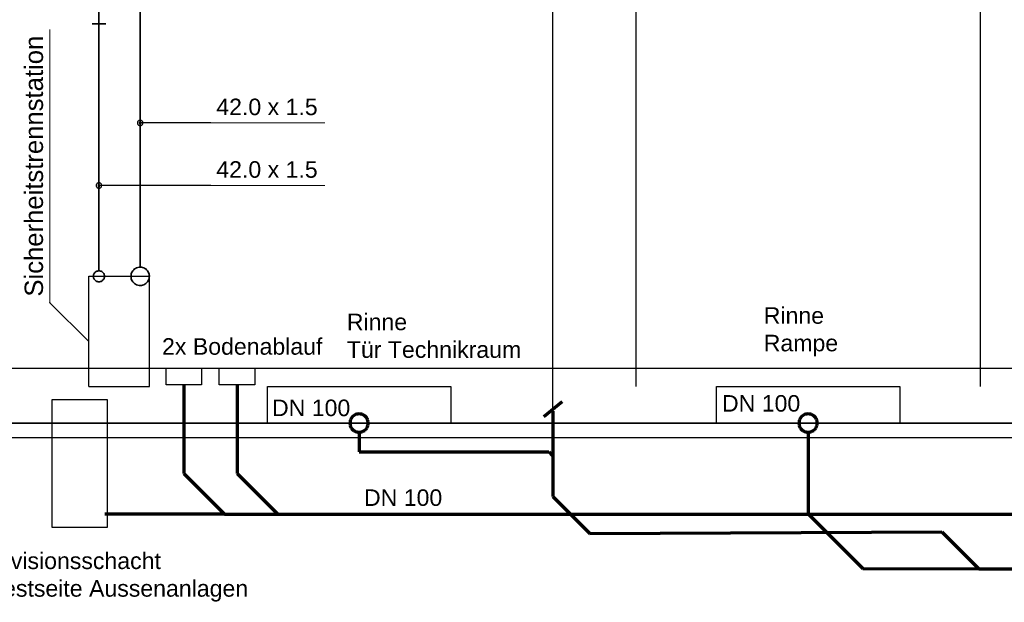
# Model space of a CAD drawing. Extents: x -94 to 1256, y 388 to 888.
# Tile 42 of 51: x 402 to 510, y 692 to 755. Entities that reach past the tile are written whole.
import ezdxf
from ezdxf.lldxf.tags import DXFTag

# ---------------------------------------------------------------- set-up
doc = ezdxf.new("R2010")
doc.units = 0
doc.layers.get('0').update_dxf_attribs({"lineweight": 25})
for name, color, linetype, lineweight, true_color in [('S_Abwasser_Entlueftung', 5, 'Nova_70', 25, 0x0000ff), ('S_Betriebswasser', 3, 'Buchstabe-B', 35, 0x00ff00), ('S_Einrichtung', 7, 'Continuous', 35, 0x9dff9d), ('S_Kaltwasser', 3, 'Continuous', 35, 0x00ff00), ('S_Mass', 150, 'Continuous', 25, 0x007fff), ('S_Schmutzwasser', 5, 'Continuous', 70, 0x0000ff), ('S_Schmutzwasser_Grundleitung', 7, 'Continuous', 70, 0x7f5f00)]:
    doc.layers.add(name, color=color, linetype=linetype, lineweight=lineweight, true_color=true_color)
for name, color, linetype, lineweight in [('S_Beschriftung', 7, 'Continuous', 25), ('X_Geometrie', 7, 'Continuous', 25), ('X_Text', 7, 'Continuous', 25)]:
    doc.layers.add(name, color=color, linetype=linetype, lineweight=lineweight)
doc.styles.get("Standard").update_dxf_attribs({"font": 'arial.ttf'})
tags = doc.linetypes.add('ACAD_ISO02W100', pattern=[15, 12, -3]).pattern_tags.tags
tags[6:7] = [DXFTag(74, 4), DXFTag(75, 0), DXFTag(340, '0'), DXFTag(46, 0.0), DXFTag(50, 0.0), DXFTag(44, 0.0), DXFTag(45, 0.0)]
tags[4:5] = [DXFTag(74, 4), DXFTag(75, 0), DXFTag(340, '0'), DXFTag(46, 0.0), DXFTag(50, 0.0), DXFTag(44, 0.0), DXFTag(45, 0.0)]
tags = doc.linetypes.add('Buchstabe-B', pattern='A,82,-6,["B",Standard,S=3.6,R=0,X=-3.6,Y=-1.8],-2', length=90).pattern_tags.tags
tags[15:16] = [DXFTag(74, 4), DXFTag(75, 0), DXFTag(340, '0'), DXFTag(46, 0.0), DXFTag(50, 0.0), DXFTag(44, 0.0), DXFTag(45, 0.0)]
tags[4:5] = [DXFTag(74, 4), DXFTag(75, 0), DXFTag(340, '0'), DXFTag(46, 0.0), DXFTag(50, 0.0), DXFTag(44, 0.0), DXFTag(45, 0.0)]
tags = doc.linetypes.add('Nova_70', pattern='A,2,[130,ltypeshp.shx,S=1,R=-90,X=0,Y=1],2', length=4).pattern_tags.tags
tags[12:13] = [DXFTag(74, 4), DXFTag(75, 0), DXFTag(340, '0'), DXFTag(46, 0.0), DXFTag(50, 0.0), DXFTag(44, 0.0), DXFTag(45, 0.0)]

# ---------------------------------------------------------------- blocks, each defined once
blk = doc.blocks.new('Polygonsäule-A07F5X2LWF', base_point=(429.24, 711.47))
at = {"color": 0, "linetype": 'ByBlock', "lineweight": -2, "ltscale": 0.25}
for p, q in [((429.24, 711.47), (429.24, 715.46)), ((429.24, 715.46), (449.22, 715.46)), ((449.22, 715.46), (449.22, 711.47)), ((449.22, 711.47), (429.24, 711.47))]:
    blk.add_line(p, q, dxfattribs=at)
blk = doc.blocks.new('Polygon-A07F5X2ZWF', base_point=(349.13, 711.46))
at = {"color": 0, "linetype": 'ByBlock', "lineweight": -2, "ltscale": 0.25}
for p, q in [((349.13, 717.46), (809.85, 717.46)), ((809.85, 711.46), (349.13, 711.46))]:
    blk.add_line(p, q, dxfattribs=at)
blk = doc.blocks.new('Polygon-A07F5X35WF', base_point=(396.28, 709.86))
at = {"color": 0, "linetype": 'ByBlock', "lineweight": -2, "ltscale": 0.25}
for p, q in [((396.28, 711.46), (609.78, 711.46)), ((609.78, 709.86), (396.28, 709.86))]:
    blk.add_line(p, q, dxfattribs=at)
blk = doc.blocks.new('Polygonsäule-A07F5X3PWF', base_point=(478.15, 711.47))
at = {"color": 0, "linetype": 'ByBlock', "lineweight": -2, "ltscale": 0.25}
for p, q in [((478.15, 711.47), (478.15, 715.46)), ((478.15, 715.46), (498.13, 715.46)), ((498.13, 715.46), (498.13, 711.47)), ((498.13, 711.47), (478.15, 711.47))]:
    blk.add_line(p, q, dxfattribs=at)
blk = doc.blocks.new('Polygonsäule-A07F5X57WF', base_point=(418.2, 715.65))
at = {"color": 0, "linetype": 'ByBlock', "lineweight": -2, "ltscale": 0.25}
for p, q in [((418.2, 715.65), (418.2, 717.46)), ((418.2, 717.46), (422.07, 717.46)), ((422.07, 717.46), (422.07, 715.65)), ((422.07, 715.65), (418.2, 715.65))]:
    blk.add_line(p, q, dxfattribs=at)
blk = doc.blocks.new('Polygonsäule-A07F5X59WF', base_point=(424, 715.65))
at = {"color": 0, "linetype": 'ByBlock', "lineweight": -2, "ltscale": 0.25}
for p, q in [((424, 715.65), (424, 717.46)), ((424, 717.46), (427.86, 717.46)), ((427.86, 717.46), (427.86, 715.65)), ((427.86, 715.65), (424, 715.65))]:
    blk.add_line(p, q, dxfattribs=at)
blk = doc.blocks.new('Polygon-A07F5X5HWF', base_point=(405.79, 700.11))
at = {"color": 0, "linetype": 'ByBlock', "lineweight": -2, "ltscale": 0.125}
for p, q in [((405.79, 700.11), (405.79, 714.03)), ((405.79, 714.03), (411.79, 714.03)), ((411.79, 714.03), (411.79, 700.11)), ((411.79, 700.11), (405.79, 700.11))]:
    blk.add_line(p, q, dxfattribs=at)

msp = doc.modelspace()

# ---------------------------------------------------------------- linework, layer by layer
at = {"layer": 'S_Abwasser_Entlueftung', "ltscale": 0.25}
msp.add_line((460.34, 713.17), (460.34, 784.47), dxfattribs=at)
at = {"layer": 'S_Beschriftung', "lineweight": 18}
msp.add_line((405.54, 724.59), (405.54, 754.35), dxfattribs=at)
at = {"layer": 'S_Beschriftung'}
for p, q in [((405.54, 724.6), (405.53, 724.6)), ((405.53, 724.6), (405.53, 724.6)), ((405.53, 724.6), (405.53, 724.6)), ((405.53, 724.6), (405.53, 724.6)), ((405.53, 724.6), (405.53, 724.59)), ((405.53, 724.59), (405.53, 724.59)), ((405.53, 724.59), (405.53, 724.59)), ((405.53, 724.59), (405.53, 724.59)), ((405.53, 724.59), (405.53, 724.59)), ((405.53, 724.59), (405.53, 724.59)), ((405.53, 724.59), (405.53, 724.59)), ((405.53, 724.59), (405.53, 724.59)), ((405.53, 724.59), (405.53, 724.58)), ((405.53, 724.58), (405.53, 724.58)), ((405.53, 724.58), (405.53, 724.58)), ((405.53, 724.58), (405.53, 724.58)), ((405.53, 724.58), (405.53, 724.58)), ((405.53, 724.58), (405.53, 724.58)), ((405.53, 724.58), (405.53, 724.58)), ((405.53, 724.58), (405.53, 724.58)), ((405.53, 724.58), (405.53, 724.58)), ((405.53, 724.58), (405.54, 724.58)), ((405.54, 724.6), (405.54, 724.6)), ((405.54, 724.59), (405.54, 724.6)), ((405.54, 724.6), (405.54, 724.6)), ((405.54, 724.6), (405.54, 724.6)), ((405.54, 724.6), (405.54, 724.6)), ((405.54, 724.6), (405.54, 724.6)), ((405.54, 724.6), (405.54, 724.6)), ((405.54, 724.59), (409.78, 720.35)), ((405.55, 724.59), (405.54, 724.59)), ((405.54, 724.59), (405.54, 724.59)), ((405.54, 724.58), (405.54, 724.58)), ((405.54, 724.58), (405.54, 724.58)), ((405.54, 724.58), (405.54, 724.58)), ((405.54, 724.58), (405.54, 724.58)), ((405.54, 724.58), (405.54, 724.58)), ((405.54, 724.58), (405.54, 724.58)), ((405.54, 724.58), (405.54, 724.58)), ((405.54, 724.58), (405.54, 724.58)), ((405.54, 724.58), (405.55, 724.58)), ((405.55, 724.58), (405.55, 724.59)), ((405.55, 724.59), (405.55, 724.59)), ((405.55, 724.59), (405.55, 724.59)), ((405.55, 724.59), (405.55, 724.59)), ((405.55, 724.59), (405.55, 724.59)), ((405.55, 724.59), (405.55, 724.59)), ((405.55, 724.58), (405.55, 724.58)), ((405.55, 724.58), (405.55, 724.58))]:
    msp.add_line(p, q, dxfattribs=at)
at = {"layer": 'S_Betriebswasser', "ltscale": 0.35}
msp.add_line((415.38, 728.46), (415.38, 764.48), dxfattribs=at)
at = {"layer": 'S_Einrichtung'}
for p, q in [((410.31, 727.62), (410.29, 727.54)), ((410.29, 727.54), (410.29, 727.46)), ((410.29, 727.46), (410.29, 727.38)), ((410.29, 727.38), (410.31, 727.31)), ((410.33, 727.69), (410.31, 727.62)), ((410.31, 727.31), (410.33, 727.23)), ((410.37, 727.76), (410.33, 727.69)), ((410.41, 727.83), (410.37, 727.76)), ((410.46, 727.89), (410.41, 727.83)), ((410.52, 727.94), (410.46, 727.89)), ((410.59, 727.98), (410.52, 727.94)), ((410.66, 728.02), (410.59, 727.98)), ((410.73, 728.04), (410.66, 728.02)), ((410.81, 728.06), (410.73, 728.04)), ((410.89, 728.06), (410.81, 728.06)), ((410.96, 728.06), (410.89, 728.06)), ((411.04, 728.04), (410.96, 728.06)), ((411.11, 728.02), (411.04, 728.04)), ((411.19, 727.98), (411.11, 728.02)), ((411.25, 727.94), (411.19, 727.98)), ((411.31, 727.89), (411.25, 727.94)), ((411.36, 727.83), (411.31, 727.89)), ((411.4, 727.76), (411.36, 727.83)), ((411.44, 727.69), (411.4, 727.76)), ((411.46, 727.62), (411.44, 727.69)), ((411.44, 727.23), (411.46, 727.31)), ((411.48, 727.54), (411.46, 727.62)), ((411.46, 727.31), (411.48, 727.38)), ((411.49, 727.46), (411.48, 727.54)), ((411.48, 727.38), (411.49, 727.46)), ((410.33, 727.23), (410.37, 727.16)), ((410.37, 727.16), (410.41, 727.1)), ((410.41, 727.1), (410.46, 727.04)), ((410.46, 727.04), (410.52, 726.99)), ((410.52, 726.99), (410.59, 726.94)), ((410.59, 726.94), (410.66, 726.91)), ((410.66, 726.91), (410.73, 726.88)), ((410.73, 726.88), (410.81, 726.87)), ((410.81, 726.87), (410.89, 726.86)), ((410.89, 726.86), (410.96, 726.87)), ((410.96, 726.87), (411.04, 726.88)), ((411.04, 726.88), (411.11, 726.91)), ((411.11, 726.91), (411.19, 726.94)), ((411.19, 726.94), (411.25, 726.99)), ((411.25, 726.99), (411.31, 727.04)), ((411.31, 727.04), (411.36, 727.1)), ((411.36, 727.1), (411.4, 727.16)), ((411.4, 727.16), (411.44, 727.23))]:
    msp.add_line(p, q, dxfattribs=at)
at = {"layer": 'S_Kaltwasser'}
for p, q in [((410.89, 756.48), (410.89, 728.06)), ((410.14, 754.98), (411.64, 754.98)), ((414.77, 728.26), (414.88, 728.33)), ((414.88, 728.33), (414.99, 728.39)), ((414.99, 728.39), (415.12, 728.43)), ((415.12, 728.43), (415.25, 728.45)), ((415.25, 728.45), (415.38, 728.46)), ((415.38, 728.46), (415.51, 728.45)), ((415.51, 728.45), (415.64, 728.43)), ((415.64, 728.43), (415.76, 728.39)), ((415.76, 728.39), (415.88, 728.33)), ((415.88, 728.33), (415.99, 728.26)), ((414.38, 727.46), (414.39, 727.59)), ((414.39, 727.33), (414.38, 727.46)), ((414.39, 727.59), (414.41, 727.72)), ((414.41, 727.2), (414.39, 727.33)), ((414.41, 727.72), (414.45, 727.85)), ((414.45, 727.85), (414.51, 727.96)), ((414.51, 727.96), (414.58, 728.07)), ((414.58, 728.07), (414.67, 728.17)), ((414.67, 728.17), (414.77, 728.26)), ((415.99, 728.26), (416.08, 728.17)), ((416.08, 728.17), (416.17, 728.07)), ((416.17, 728.07), (416.24, 727.96)), ((416.24, 727.96), (416.3, 727.85)), ((416.3, 727.85), (416.34, 727.72)), ((416.34, 727.72), (416.37, 727.59)), ((416.37, 727.33), (416.34, 727.2)), ((416.37, 727.59), (416.38, 727.46)), ((416.38, 727.46), (416.37, 727.33)), ((414.45, 727.08), (414.41, 727.2)), ((414.51, 726.96), (414.45, 727.08)), ((414.58, 726.85), (414.51, 726.96)), ((414.67, 726.76), (414.58, 726.85)), ((414.77, 726.67), (414.67, 726.76)), ((414.88, 726.6), (414.77, 726.67)), ((414.99, 726.54), (414.88, 726.6)), ((415.12, 726.5), (414.99, 726.54)), ((415.25, 726.47), (415.12, 726.5)), ((415.38, 726.46), (415.25, 726.47)), ((415.51, 726.47), (415.38, 726.46)), ((415.64, 726.5), (415.51, 726.47)), ((415.76, 726.54), (415.64, 726.5)), ((415.88, 726.6), (415.76, 726.54)), ((415.99, 726.67), (415.88, 726.6)), ((416.08, 726.76), (415.99, 726.67)), ((416.17, 726.85), (416.08, 726.76)), ((416.24, 726.96), (416.17, 726.85)), ((416.3, 727.08), (416.24, 726.96)), ((416.34, 727.2), (416.3, 727.08))]:
    msp.add_line(p, q, dxfattribs=at)
at = {"layer": 'S_Mass'}
for p, q in [((415.2, 744.41), (415.17, 744.38)), ((415.23, 744.43), (415.2, 744.41)), ((415.26, 744.45), (415.23, 744.43)), ((415.3, 744.46), (415.26, 744.45)), ((415.34, 744.47), (415.3, 744.46)), ((415.38, 744.47), (415.34, 744.47)), ((415.42, 744.47), (415.38, 744.47)), ((415.46, 744.46), (415.42, 744.47)), ((415.49, 744.45), (415.46, 744.46)), ((415.53, 744.43), (415.49, 744.45)), ((415.56, 744.41), (415.53, 744.43)), ((415.59, 744.38), (415.56, 744.41)), ((415.09, 744.25), (415.08, 744.21)), ((415.08, 744.21), (415.08, 744.17)), ((415.08, 744.17), (415.08, 744.13)), ((415.08, 744.13), (415.09, 744.09)), ((415.1, 744.28), (415.09, 744.25)), ((415.09, 744.09), (415.1, 744.06)), ((415.12, 744.32), (415.1, 744.28)), ((415.1, 744.06), (415.12, 744.02)), ((415.14, 744.35), (415.12, 744.32)), ((415.12, 744.02), (415.14, 743.99)), ((415.17, 744.38), (415.14, 744.35)), ((415.14, 743.99), (415.17, 743.96)), ((415.17, 743.96), (415.2, 743.93)), ((415.2, 743.93), (415.23, 743.91)), ((415.23, 743.91), (415.26, 743.89)), ((415.26, 743.89), (415.3, 743.88)), ((415.29, 744.21), (415.28, 744.2)), ((415.28, 744.2), (415.28, 744.18)), ((415.28, 744.18), (415.28, 744.17)), ((415.28, 744.17), (415.28, 744.16)), ((415.28, 744.16), (415.28, 744.14)), ((415.28, 744.14), (415.29, 744.13)), ((415.3, 744.23), (415.29, 744.22)), ((415.29, 744.22), (415.29, 744.21)), ((415.29, 744.13), (415.29, 744.12)), ((415.29, 744.12), (415.3, 744.11)), ((415.31, 744.24), (415.3, 744.23)), ((415.3, 744.11), (415.31, 744.1)), ((415.3, 743.88), (415.34, 743.87)), ((415.32, 744.25), (415.31, 744.24)), ((415.31, 744.1), (415.32, 744.09)), ((415.33, 744.26), (415.32, 744.25)), ((415.32, 744.09), (415.33, 744.08)), ((415.34, 744.26), (415.33, 744.26)), ((415.33, 744.08), (415.34, 744.08)), ((415.35, 744.27), (415.34, 744.26)), ((415.34, 744.08), (415.35, 744.07)), ((415.34, 743.87), (415.38, 743.87)), ((415.36, 744.27), (415.35, 744.27)), ((415.35, 744.07), (415.36, 744.07)), ((415.38, 744.27), (415.36, 744.27)), ((415.36, 744.07), (415.38, 744.07)), ((415.39, 744.27), (415.38, 744.27)), ((423.07, 744.17), (415.38, 744.17)), ((415.38, 744.07), (415.39, 744.07)), ((415.38, 743.87), (415.42, 743.87)), ((415.4, 744.27), (415.39, 744.27)), ((415.39, 744.07), (415.4, 744.07)), ((415.42, 744.26), (415.4, 744.27)), ((415.4, 744.07), (415.42, 744.08)), ((415.43, 744.26), (415.42, 744.26)), ((415.42, 744.08), (415.43, 744.08)), ((415.42, 743.87), (415.46, 743.88)), ((415.44, 744.25), (415.43, 744.26)), ((415.43, 744.08), (415.44, 744.09)), ((415.45, 744.24), (415.44, 744.25)), ((415.44, 744.09), (415.45, 744.1)), ((415.46, 744.23), (415.45, 744.24)), ((415.45, 744.1), (415.46, 744.11)), ((415.46, 744.22), (415.46, 744.23)), ((415.47, 744.21), (415.46, 744.22)), ((415.46, 744.12), (415.47, 744.13)), ((415.46, 744.11), (415.46, 744.12)), ((415.46, 743.88), (415.49, 743.89)), ((415.47, 744.2), (415.47, 744.21)), ((415.48, 744.18), (415.47, 744.2)), ((415.47, 744.14), (415.48, 744.16)), ((415.47, 744.13), (415.47, 744.14)), ((415.48, 744.17), (415.48, 744.18)), ((415.48, 744.16), (415.48, 744.17)), ((415.49, 743.89), (415.53, 743.91)), ((415.53, 743.91), (415.56, 743.93)), ((415.56, 743.93), (415.59, 743.96)), ((415.62, 744.35), (415.59, 744.38)), ((415.59, 743.96), (415.62, 743.99)), ((415.64, 744.32), (415.62, 744.35)), ((415.62, 743.99), (415.64, 744.02)), ((415.65, 744.28), (415.64, 744.32)), ((415.64, 744.02), (415.65, 744.06)), ((415.67, 744.25), (415.65, 744.28)), ((415.65, 744.06), (415.67, 744.09)), ((415.68, 744.21), (415.67, 744.25)), ((415.67, 744.09), (415.68, 744.13)), ((415.68, 744.17), (415.68, 744.21)), ((415.68, 744.13), (415.68, 744.17)), ((423.07, 744.18), (423.06, 744.17)), ((423.06, 744.17), (423.06, 744.17)), ((423.06, 744.17), (423.06, 744.17)), ((423.06, 744.17), (423.06, 744.17)), ((423.06, 744.17), (423.06, 744.17)), ((423.06, 744.17), (423.06, 744.17)), ((423.06, 744.17), (423.06, 744.17)), ((423.06, 744.17), (423.06, 744.17)), ((423.06, 744.17), (423.06, 744.16)), ((423.06, 744.16), (423.07, 744.16)), ((423.08, 744.18), (423.07, 744.18)), ((423.07, 744.18), (423.07, 744.18)), ((423.07, 744.18), (423.07, 744.18)), ((423.07, 744.18), (423.07, 744.18)), ((423.07, 744.18), (423.07, 744.18)), ((423.07, 744.18), (423.07, 744.18)), ((423.07, 744.18), (423.07, 744.18)), ((423.07, 744.18), (423.07, 744.18)), ((423.07, 744.18), (423.07, 744.18)), ((423.07, 744.16), (423.07, 744.16)), ((423.07, 744.16), (423.07, 744.16)), ((423.07, 744.16), (423.07, 744.16)), ((423.07, 744.16), (423.07, 744.16)), ((423.07, 744.16), (423.07, 744.16)), ((423.07, 744.16), (423.07, 744.16)), ((423.07, 744.16), (423.07, 744.16)), ((423.07, 744.16), (423.07, 744.16)), ((423.07, 744.16), (423.08, 744.16)), ((423.08, 744.17), (423.08, 744.18)), ((423.08, 744.18), (423.08, 744.18)), ((423.08, 744.18), (423.08, 744.18)), ((423.08, 744.18), (423.08, 744.18)), ((423.08, 744.18), (423.08, 744.18)), ((423.08, 744.18), (423.08, 744.18)), ((423.08, 744.17), (423.08, 744.17)), ((423.08, 744.17), (423.08, 744.17)), ((423.08, 744.17), (423.08, 744.17)), ((423.08, 744.17), (423.08, 744.17)), ((423.08, 744.16), (423.08, 744.17)), ((423.08, 744.17), (423.08, 744.17)), ((423.08, 744.17), (423.08, 744.17)), ((423.08, 744.17), (423.08, 744.17)), ((423.08, 744.16), (423.08, 744.16)), ((423.08, 744.16), (423.08, 744.16)), ((423.08, 744.16), (423.08, 744.16)), ((423.08, 744.16), (423.08, 744.16)), ((423.08, 744.16), (423.08, 744.16)), ((423.08, 744.16), (423.08, 744.16)), ((410.6, 737.43), (410.59, 737.39)), ((410.59, 737.39), (410.59, 737.35)), ((410.59, 737.35), (410.59, 737.31)), ((410.59, 737.31), (410.6, 737.28)), ((410.61, 737.47), (410.6, 737.43)), ((410.6, 737.28), (410.61, 737.24)), ((410.63, 737.5), (410.61, 737.47)), ((410.61, 737.24), (410.63, 737.2)), ((410.65, 737.54), (410.63, 737.5)), ((410.63, 737.2), (410.65, 737.17)), ((410.67, 737.57), (410.65, 737.54)), ((410.65, 737.17), (410.67, 737.14)), ((410.7, 737.59), (410.67, 737.57)), ((410.67, 737.14), (410.7, 737.12)), ((410.74, 737.61), (410.7, 737.59)), ((410.7, 737.12), (410.74, 737.09)), ((410.77, 737.63), (410.74, 737.61)), ((410.74, 737.09), (410.77, 737.08)), ((410.81, 737.64), (410.77, 737.63)), ((410.77, 737.08), (410.81, 737.06)), ((410.8, 737.4), (410.79, 737.39)), ((410.79, 737.39), (410.79, 737.38)), ((410.79, 737.38), (410.79, 737.37)), ((410.79, 737.37), (410.79, 737.35)), ((410.79, 737.35), (410.79, 737.34)), ((410.79, 737.34), (410.79, 737.33)), ((410.79, 737.33), (410.79, 737.32)), ((410.79, 737.32), (410.8, 737.3)), ((410.81, 737.41), (410.8, 737.4)), ((410.8, 737.3), (410.81, 737.29)), ((410.85, 737.65), (410.81, 737.64)), ((410.82, 737.43), (410.81, 737.42)), ((410.81, 737.42), (410.81, 737.41)), ((410.81, 737.29), (410.81, 737.28)), ((410.81, 737.28), (410.82, 737.27)), ((410.81, 737.06), (410.85, 737.06)), ((410.84, 737.44), (410.82, 737.43)), ((410.82, 737.27), (410.84, 737.27)), ((410.85, 737.45), (410.84, 737.44)), ((410.84, 737.27), (410.85, 737.26)), ((410.89, 737.65), (410.85, 737.65)), ((410.86, 737.45), (410.85, 737.45)), ((410.85, 737.26), (410.86, 737.26)), ((410.85, 737.06), (410.89, 737.05)), ((410.87, 737.45), (410.86, 737.45)), ((410.86, 737.26), (410.87, 737.25)), ((410.89, 737.45), (410.87, 737.45)), ((410.87, 737.25), (410.89, 737.25)), ((410.92, 737.65), (410.89, 737.65)), ((410.9, 737.45), (410.89, 737.45)), ((423.07, 737.35), (410.89, 737.35)), ((410.89, 737.25), (410.9, 737.25)), ((410.89, 737.05), (410.92, 737.06)), ((410.91, 737.45), (410.9, 737.45)), ((410.9, 737.25), (410.91, 737.26)), ((410.92, 737.45), (410.91, 737.45)), ((410.91, 737.26), (410.92, 737.26)), ((410.96, 737.64), (410.92, 737.65)), ((410.94, 737.44), (410.92, 737.45)), ((410.92, 737.26), (410.94, 737.27)), ((410.92, 737.06), (410.96, 737.06)), ((410.95, 737.43), (410.94, 737.44)), ((410.94, 737.27), (410.95, 737.27)), ((410.96, 737.42), (410.95, 737.43)), ((410.95, 737.27), (410.96, 737.28)), ((411, 737.63), (410.96, 737.64)), ((410.96, 737.41), (410.96, 737.42)), ((410.97, 737.4), (410.96, 737.41)), ((410.96, 737.29), (410.97, 737.3)), ((410.96, 737.28), (410.96, 737.29)), ((410.96, 737.06), (411, 737.08)), ((410.98, 737.39), (410.97, 737.4)), ((410.97, 737.3), (410.98, 737.32)), ((410.98, 737.38), (410.98, 737.39)), ((410.98, 737.37), (410.98, 737.38)), ((410.99, 737.35), (410.98, 737.37)), ((410.98, 737.34), (410.99, 737.35)), ((410.98, 737.33), (410.98, 737.34)), ((410.98, 737.32), (410.98, 737.33)), ((411.04, 737.61), (411, 737.63)), ((411, 737.08), (411.04, 737.09)), ((411.07, 737.59), (411.04, 737.61)), ((411.04, 737.09), (411.07, 737.12)), ((411.1, 737.57), (411.07, 737.59)), ((411.07, 737.12), (411.1, 737.14)), ((411.12, 737.54), (411.1, 737.57)), ((411.1, 737.14), (411.12, 737.17)), ((411.15, 737.5), (411.12, 737.54)), ((411.12, 737.17), (411.15, 737.2)), ((411.16, 737.47), (411.15, 737.5)), ((411.15, 737.2), (411.16, 737.24)), ((411.18, 737.43), (411.16, 737.47)), ((411.16, 737.24), (411.18, 737.28)), ((411.18, 737.39), (411.18, 737.43)), ((411.19, 737.35), (411.18, 737.39)), ((411.18, 737.31), (411.19, 737.35)), ((411.18, 737.28), (411.18, 737.31)), ((423.07, 737.36), (423.06, 737.36)), ((423.06, 737.36), (423.06, 737.36)), ((423.06, 737.36), (423.06, 737.36)), ((423.06, 737.36), (423.06, 737.35)), ((423.06, 737.35), (423.06, 737.35)), ((423.06, 737.35), (423.06, 737.35)), ((423.06, 737.35), (423.06, 737.35)), ((423.06, 737.35), (423.06, 737.35)), ((423.06, 737.35), (423.06, 737.35)), ((423.06, 737.35), (423.07, 737.35)), ((423.08, 737.36), (423.07, 737.36)), ((423.07, 737.36), (423.07, 737.36)), ((423.07, 737.36), (423.07, 737.36)), ((423.07, 737.36), (423.07, 737.36)), ((423.07, 737.36), (423.07, 737.36)), ((423.07, 737.36), (423.07, 737.36)), ((423.07, 737.36), (423.07, 737.36)), ((423.07, 737.36), (423.07, 737.36)), ((423.07, 737.36), (423.07, 737.36)), ((423.07, 737.35), (423.07, 737.35)), ((423.07, 737.35), (423.07, 737.35)), ((423.07, 737.35), (423.07, 737.34)), ((423.07, 737.34), (423.07, 737.34)), ((423.07, 737.34), (423.07, 737.34)), ((423.07, 737.34), (423.07, 737.34)), ((423.07, 737.34), (423.07, 737.34)), ((423.07, 737.34), (423.07, 737.34)), ((423.07, 737.34), (423.08, 737.34)), ((423.08, 737.35), (423.08, 737.36)), ((423.08, 737.36), (423.08, 737.36)), ((423.08, 737.36), (423.08, 737.36)), ((423.08, 737.36), (423.08, 737.36)), ((423.08, 737.36), (423.08, 737.36)), ((423.08, 737.36), (423.08, 737.36)), ((423.08, 737.36), (423.08, 737.36)), ((423.08, 737.36), (423.08, 737.36)), ((423.08, 737.36), (423.08, 737.36)), ((423.08, 737.35), (423.08, 737.35)), ((423.08, 737.34), (423.08, 737.35)), ((423.08, 737.35), (423.08, 737.35)), ((423.08, 737.35), (423.08, 737.35)), ((423.08, 737.35), (423.08, 737.35)), ((423.08, 737.35), (423.08, 737.35)), ((423.08, 737.35), (423.08, 737.35)), ((423.08, 737.35), (423.08, 737.35)), ((423.08, 737.35), (423.08, 737.35)), ((423.08, 737.34), (423.08, 737.34)), ((423.08, 737.34), (423.08, 737.34))]:
    msp.add_line(p, q, dxfattribs=at)
at = {"layer": 'S_Mass', "lineweight": 18}
for p, q in [((423.07, 744.17), (435.49, 744.17)), ((423.07, 737.35), (435.49, 737.35))]:
    msp.add_line(p, q, dxfattribs=at)
at = {"layer": 'S_Schmutzwasser'}
for p, q in [((461.34, 713.77), (459.34, 712.17)), ((438.62, 712.27), (438.52, 712.18)), ((438.73, 712.34), (438.62, 712.27)), ((438.84, 712.4), (438.73, 712.34)), ((438.97, 712.44), (438.84, 712.4)), ((439.1, 712.46), (438.97, 712.44)), ((439.23, 712.47), (439.1, 712.46)), ((439.36, 712.46), (439.23, 712.47)), ((439.49, 712.44), (439.36, 712.46)), ((439.61, 712.4), (439.49, 712.44)), ((439.73, 712.34), (439.61, 712.4)), ((439.84, 712.27), (439.73, 712.34)), ((439.93, 712.18), (439.84, 712.27)), ((487.53, 712.27), (487.43, 712.18)), ((487.64, 712.34), (487.53, 712.27)), ((487.76, 712.4), (487.64, 712.34)), ((487.88, 712.44), (487.76, 712.4)), ((488.01, 712.46), (487.88, 712.44)), ((488.14, 712.47), (488.01, 712.46)), ((488.27, 712.46), (488.14, 712.47)), ((488.4, 712.44), (488.27, 712.46)), ((488.52, 712.4), (488.4, 712.44)), ((488.64, 712.34), (488.52, 712.4)), ((488.75, 712.27), (488.64, 712.34)), ((488.85, 712.18), (488.75, 712.27)), ((438.24, 711.6), (438.23, 711.47)), ((438.23, 711.47), (438.24, 711.34)), ((438.26, 711.73), (438.24, 711.6)), ((438.24, 711.34), (438.26, 711.21)), ((438.3, 711.86), (438.26, 711.73)), ((438.26, 711.21), (438.3, 711.09)), ((438.36, 711.97), (438.3, 711.86)), ((438.43, 712.08), (438.36, 711.97)), ((438.52, 712.18), (438.43, 712.08)), ((440.02, 712.08), (439.93, 712.18)), ((440.09, 711.97), (440.02, 712.08)), ((440.15, 711.86), (440.09, 711.97)), ((440.19, 711.73), (440.15, 711.86)), ((440.15, 711.09), (440.19, 711.21)), ((440.22, 711.6), (440.19, 711.73)), ((440.19, 711.21), (440.22, 711.34)), ((440.23, 711.47), (440.22, 711.6)), ((440.22, 711.34), (440.23, 711.47)), ((487.15, 711.6), (487.14, 711.47)), ((487.14, 711.47), (487.15, 711.34)), ((487.18, 711.73), (487.15, 711.6)), ((487.15, 711.34), (487.18, 711.21)), ((487.22, 711.86), (487.18, 711.73)), ((487.18, 711.21), (487.22, 711.09)), ((487.28, 711.97), (487.22, 711.86)), ((487.35, 712.08), (487.28, 711.97)), ((487.43, 712.18), (487.35, 712.08)), ((488.94, 712.08), (488.85, 712.18)), ((489.01, 711.97), (488.94, 712.08)), ((489.07, 711.86), (489.01, 711.97)), ((489.11, 711.73), (489.07, 711.86)), ((489.07, 711.09), (489.11, 711.21)), ((489.13, 711.6), (489.11, 711.73)), ((489.11, 711.21), (489.13, 711.34)), ((489.14, 711.47), (489.13, 711.6)), ((489.13, 711.34), (489.14, 711.47)), ((438.3, 711.09), (438.36, 710.97)), ((438.36, 710.97), (438.43, 710.86)), ((438.43, 710.86), (438.52, 710.77)), ((438.52, 710.77), (438.62, 710.68)), ((438.62, 710.68), (438.73, 710.61)), ((438.73, 710.61), (438.84, 710.55)), ((438.84, 710.55), (438.97, 710.51)), ((438.97, 710.51), (439.1, 710.48)), ((439.1, 710.48), (439.23, 710.47)), ((439.23, 710.47), (439.36, 710.48)), ((439.23, 710.47), (439.23, 708.35)), ((439.36, 710.48), (439.49, 710.51)), ((439.49, 710.51), (439.61, 710.55)), ((439.61, 710.55), (439.73, 710.61)), ((439.73, 710.61), (439.84, 710.68)), ((439.84, 710.68), (439.93, 710.77)), ((439.93, 710.77), (440.02, 710.86)), ((440.02, 710.86), (440.09, 710.97)), ((440.09, 710.97), (440.15, 711.09)), ((487.22, 711.09), (487.28, 710.97)), ((487.28, 710.97), (487.35, 710.86)), ((487.35, 710.86), (487.43, 710.77)), ((487.43, 710.77), (487.53, 710.68)), ((487.53, 710.68), (487.64, 710.61)), ((487.64, 710.61), (487.76, 710.55)), ((487.76, 710.55), (487.88, 710.51)), ((487.88, 710.51), (488.01, 710.48)), ((488.01, 710.48), (488.14, 710.47)), ((488.14, 710.47), (488.27, 710.48)), ((488.27, 710.48), (488.4, 710.51)), ((488.4, 710.51), (488.52, 710.55)), ((488.52, 710.55), (488.64, 710.61)), ((488.64, 710.61), (488.75, 710.68)), ((488.75, 710.68), (488.85, 710.77)), ((488.85, 710.77), (488.94, 710.86)), ((488.94, 710.86), (489.01, 710.97)), ((489.01, 710.97), (489.07, 711.09)), ((439.23, 708.35), (459.88, 708.35)), ((459.88, 708.35), (460.34, 707.85))]:
    msp.add_line(p, q, dxfattribs=at)
at = {"layer": 'S_Schmutzwasser_Grundleitung'}
for p, q in [((420.14, 715.65), (420.14, 705.99)), ((425.93, 715.65), (425.93, 705.99)), ((460.34, 712.77), (460.34, 707.85)), ((488.14, 710.47), (488.14, 701.58)), ((460.34, 707.85), (460.34, 703.49)), ((420.14, 705.99), (424.58, 701.54)), ((425.93, 705.99), (430.38, 701.54)), ((460.34, 703.49), (464.37, 699.46)), ((424.58, 701.54), (411.51, 701.54)), ((424.58, 701.54), (430.38, 701.54)), ((430.38, 701.54), (651.79, 701.54)), ((488.14, 701.58), (494.11, 695.62)), ((464.37, 699.46), (502.71, 699.61)), ((502.71, 699.61), (506.73, 695.59)), ((494.11, 695.62), (506.73, 695.59)), ((506.73, 695.59), (528.42, 695.54))]:
    msp.add_line(p, q, dxfattribs=at)
at = {"layer": 'S_Schmutzwasser_Grundleitung', "lineweight": 13}
for p, q in [((460.34, 707.85), (460.34, 707.85)), ((424.58, 701.54), (424.58, 701.54)), ((430.38, 701.54), (430.38, 701.54)), ((506.73, 695.59), (506.73, 695.59))]:
    msp.add_line(p, q, dxfattribs=at)
at = {"layer": 'X_Geometrie', "ltscale": 0.25}
for p, q in [((469.39, 782.86), (469.39, 715.46)), ((506.89, 782.86), (506.89, 715.46))]:
    msp.add_line(p, q, dxfattribs=at)
at = {"layer": 'X_Geometrie'}
for p, q in [((409.78, 727.46), (416.38, 727.46)), ((409.78, 715.46), (409.78, 727.46)), ((416.38, 715.46), (416.38, 727.46)), ((409.78, 715.46), (416.38, 715.46))]:
    msp.add_line(p, q, dxfattribs=at)

# ---------------------------------------------------------------- block references
at = {"layer": 'S_Mass', "ltscale": 0.25}
msp.add_blockref('Polygonsäule-A07F5X3PWF', (478.15, 711.47), dxfattribs=at)
at = {"layer": 'X_Geometrie', "ltscale": 0.25}
for name, p in [('Polygon-A07F5X2ZWF', (349.13, 711.46)), ('Polygon-A07F5X35WF', (396.28, 709.86))]:
    msp.add_blockref(name, p, dxfattribs=at)
at = {"layer": 'X_Geometrie', "color": 3, "ltscale": 0.25, "true_color": 0x00ff00}
for name, p in [('Polygonsäule-A07F5X57WF', (418.2, 715.65)), ('Polygonsäule-A07F5X59WF', (424, 715.65)), ('Polygonsäule-A07F5X2LWF', (429.24, 711.47))]:
    msp.add_blockref(name, p, dxfattribs=at)
at = {"layer": 'X_Geometrie', "linetype": 'ACAD_ISO02W100', "ltscale": 0.125}
msp.add_blockref('Polygon-A07F5X5HWF', (405.79, 700.11), dxfattribs=at)

# ---------------------------------------------------------------- texts
at = {"layer": 'S_Beschriftung', "insert": (402.79, 725.25), "char_height": 2, "attachment_point": 1, "rotation": 90}
msp.add_mtext('{\\fArial;Sicherheitstrennstation}', dxfattribs=at)
at = {"layer": 'S_Mass', "char_height": 1.8, "attachment_point": 1}
for insert in [(423.67, 746.82), (423.67, 740)]:
    msp.add_mtext('{\\fArial;42.0 x 1.5}', dxfattribs=dict(at, insert=insert))
at = {"layer": 'S_Schmutzwasser', "char_height": 1.8, "attachment_point": 1}
for insert in [(478.76, 714.52), (429.74, 714.03), (439.76, 704.25)]:
    msp.add_mtext('{\\fArial;DN 100}', dxfattribs=dict(at, insert=insert))
at = {"layer": 'X_Text', "ltscale": 0.25, "char_height": 1.8, "attachment_point": 1}
for s, insert in [('{\\fArial;Rinne }', (483.31, 724.09)), ('{\\fArial;Rinne }', (437.89, 723.39)), ('{\\fArial;2x Bodenablauf}', (417.76, 720.72)), ('{\\fArial;Rampe}', (483.31, 721.09)), ('{\\fArial;Tür Technikraum}', (437.89, 720.38)), ('{\\fArial;Revisionsschacht}', (398.07, 697.37)), ('{\\fArial;Westseite Aussenanlagen}', (398.07, 694.36))]:
    msp.add_mtext(s, dxfattribs=dict(at, insert=insert))

doc.saveas('drawing.dxf')
